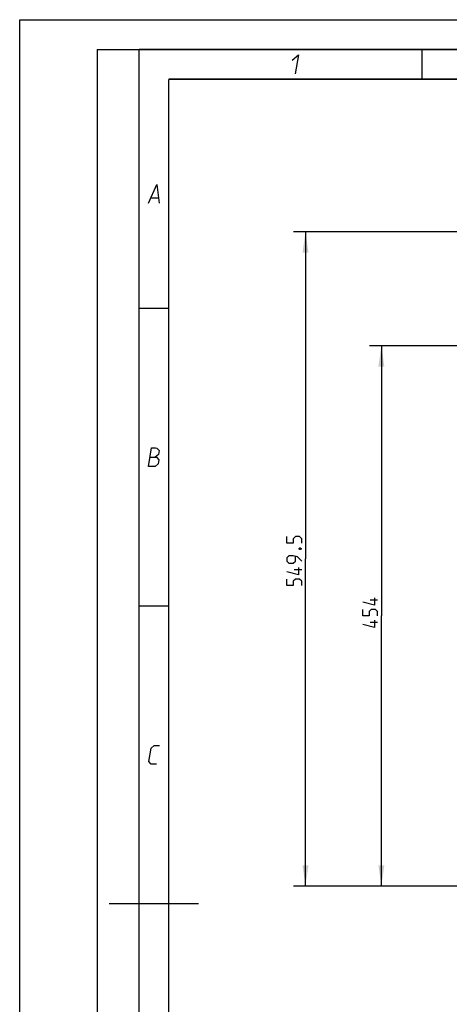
# Model space of a CAD drawing. Header units: millimetres. Extents: x 0 to 420, y 0 to 297.
# Tile 51 of 139: x 0 to 72, y 132 to 297. Entities that reach past the tile are written whole.
import ezdxf

# ---------------------------------------------------------------- set-up
doc = ezdxf.new("R2010")
doc.units = ezdxf.units.MM
doc.header["$LTSCALE"] = 23.1
doc.layers.get('0').update_dxf_attribs({"linetype": 'CONTINUOUS'})
doc.layers.add('DIM_PILOTEES', color=7, linetype='CONTINUOUS')
doc.styles.get("Standard").update_dxf_attribs({"font": 'txt', "width": 0.7})
doc.dimstyles.new('DIMSTYLE_1', dxfattribs={"dimtxt": 2.5, "dimasz": 3.5, "dimexe": 2, "dimexo": 0, "dimtad": 1, "dimlfac": 5, "dimdsep": 46, "dimtxsty": 'Standard', "dimblk": '_FILLED', "dimblk1": '_FILLED', "dimblk2": '_FILLED', "dimcen": 0.09, "dimazin": 2, "dimtp": 0.8, "dimtm": 0.8, "dimtfac": 1, "dimtofl": 0, "dimtmove": 0, "dimatfit": 3, "dimldrblk": '_FILLED', "dimfxl": 0, "dimtolj": 1, "dimarcsym": 0})
doc.dimstyles.new('DIMSTYLE_3', dxfattribs={"dimtxt": 2.5, "dimasz": 3.5, "dimexe": 2, "dimexo": 0, "dimtad": 1, "dimdec": 0, "dimlfac": 5, "dimdsep": 46, "dimtxsty": 'Standard', "dimblk": '_FILLED', "dimblk1": '_FILLED', "dimblk2": '_FILLED', "dimcen": 0.09, "dimazin": 2, "dimtp": 0.8, "dimtm": 0.8, "dimtfac": 1, "dimtdec": 0, "dimtofl": 0, "dimtmove": 0, "dimatfit": 3, "dimldrblk": '_FILLED', "dimfxl": 0, "dimtolj": 1, "dimarcsym": 0})

# ---------------------------------------------------------------- blocks, each defined once
blk = doc.blocks.new('_FILLED')
at = {"color": 0, "linetype": 'ByBlock'}
blk.add_solid([(0, 0), (-1, 0.143), (-1, -0.143)], dxfattribs=at)
blk = doc.blocks.new('*D1')
at = {"layer": 'DIM_PILOTEES', "color": 2, "linetype": 'Continuous'}
for p, q in [((120.08, 261.36), (45.95, 261.36)), ((47.95, 261.36), (47.95, 206.41)), ((47.95, 151.46), (47.95, 206.41)), ((100.4, 151.46), (45.95, 151.46))]:
    blk.add_line(p, q, dxfattribs=at)
at = {"layer": 'DIM_PILOTEES', "color": 2, "linetype": 'Continuous', "xscale": 3.5, "yscale": 3.5, "zscale": 3.5}
for p, rotation in [((47.95, 261.36), 90), ((47.95, 151.46), 270)]:
    blk.add_blockref('_FILLED', p, dxfattribs=dict(at, rotation=rotation))
at = {"layer": 'DIM_PILOTEES', "color": 2, "linetype": 'Continuous', "insert": (44.82, 206.41), "char_height": 2.5, "width": 13.3929, "attachment_point": 2, "rotation": 90, "line_spacing_factor": 0.9}
blk.add_mtext('{\\ftxt;\\W0.0001;\\H0.0001;\\~}{\\ftxt;\\W3.5714285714;\\H2.5; }{\\ftxt;\\W0.0001;\\H0.0001;\\~}', dxfattribs=at)
blk = doc.blocks.new('*D16')
at = {"layer": 'DIM_PILOTEES', "color": 2, "linetype": 'Continuous'}
for p, q in [((92.58, 242.24), (58.68, 242.24)), ((60.68, 242.24), (60.68, 196.85)), ((60.68, 151.46), (60.68, 196.85)), ((102.95, 151.46), (58.68, 151.46))]:
    blk.add_line(p, q, dxfattribs=at)
at = {"layer": 'DIM_PILOTEES', "color": 2, "linetype": 'Continuous', "xscale": 3.5, "yscale": 3.5, "zscale": 3.5}
for p, rotation in [((60.68, 242.24), 90), ((60.68, 151.46), 270)]:
    blk.add_blockref('_FILLED', p, dxfattribs=dict(at, rotation=rotation))
at = {"layer": 'DIM_PILOTEES', "color": 2, "linetype": 'Continuous', "insert": (57.56, 197.75), "char_height": 2.5, "width": 8.5714, "attachment_point": 2, "rotation": 90, "line_spacing_factor": 0.9}
blk.add_mtext('{\\ftxt;\\W0.0001;\\H0.0001;\\~}{\\ftxt;\\W2.2857142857;\\H2.5; }{\\ftxt;\\W0.0001;\\H0.0001;\\~}', dxfattribs=at)

msp = doc.modelspace()

# ---------------------------------------------------------------- linework, layer by layer
at = {"color": 7, "linetype": 'Continuous'}
for p, q in [((0, 0), (0, 297)), ((0, 297), (420, 297)), ((25, 286.9999), (410, 286.9999))]:
    msp.add_line(p, q, dxfattribs=at)
at = {"color": 2, "linetype": 'Continuous'}
for p, q in [((13, 292), (20, 292)), ((13, 292), (13, 5)), ((20, 292), (20, 5)), ((22.0363, 267.075), (23.2363, 267.075))]:
    msp.add_line(p, q, dxfattribs=at)
at = {"color": 7, "linetype": 'Continuous', "const_width": 0.25}
for points in [[(20, 292), (20, 5)], [(415, 292), (20, 292)], [(67.5002, 292), (67.5002, 287)], [(25, 10), (25, 287)], [(25, 287), (410, 287)], [(20.0002, 248.5), (25.0002, 248.5)], [(20.0002, 198.4999), (25.0002, 198.4999)], [(30, 148.5), (15, 148.5)]]:
    msp.add_lwpolyline(points, dxfattribs=at)
at = {"color": 2, "linetype": 'Continuous'}
for points in [[(45.7067, 290.175), (46.7537, 291.075), (46.2394, 287.925)], [(21.5894, 266.175), (23.0037, 269.325), (23.3894, 266.175)], [(21.5894, 221.9249), (22.1037, 225.0749), (22.7787, 225.0749), (22.9914, 224.9999), (23.3802, 224.6249), (23.27, 223.9499), (22.7465, 223.4999)], [(21.8465, 223.4999), (22.9715, 223.4999), (23.3481, 223.0499), (23.2379, 222.3749), (22.7144, 221.9249), (21.5894, 221.9249)], [(22.9394, 171.9249), (22.0394, 171.9249), (21.6629, 172.3749), (22.0302, 174.6249), (22.5537, 175.0749), (23.4537, 175.0749)]]:
    msp.add_lwpolyline(points, dxfattribs=at)
at = {"layer": 'DIM_PILOTEES', "color": 2, "linetype": 'Continuous'}
for p, q in [((47.3205, 204.5636), (46.0705, 204.5636)), ((60.0573, 199.4781), (58.8073, 199.4781)), ((60.0573, 195.7281), (58.8073, 195.7281))]:
    msp.add_line(p, q, dxfattribs=at)
for points in [[(47.3205, 209.0874), (47.3205, 209.8017), (46.9634, 210.1588), (46.2491, 210.1588), (45.892, 209.8017), (45.892, 209.0874), (44.8205, 209.0874), (44.8205, 210.1588)], [(47.3205, 206.0517), (46.6063, 206.766), (45.892, 206.9445), (45.1777, 206.9445), (44.8205, 206.5874), (44.8205, 206.0517), (45.1777, 205.6945), (45.892, 205.6945), (46.2491, 206.0517), (46.2491, 206.8255)], [(46.9039, 208.1946), (47.0229, 208.2541), (47.0824, 208.2541), (47.2015, 208.1946), (47.2015, 208.0755), (47.0824, 208.016), (47.0229, 208.016), (46.9039, 208.0755), (46.9039, 208.1946)], [(46.7848, 204.9803), (46.7848, 203.7303), (44.8205, 204.266)], [(47.3205, 201.9445), (47.3205, 202.6588), (46.9634, 203.016), (46.2491, 203.016), (45.892, 202.6588), (45.892, 201.9445), (44.8205, 201.9445), (44.8205, 203.016)], [(59.5216, 199.8948), (59.5216, 198.6448), (57.5573, 199.1805)], [(60.0573, 196.8591), (60.0573, 197.5734), (59.7002, 197.9305), (58.9859, 197.9305), (58.6287, 197.5734), (58.6287, 196.8591), (57.5573, 196.8591), (57.5573, 197.9305)], [(59.5216, 196.1448), (59.5216, 194.8948), (57.5573, 195.4305)]]:
    msp.add_lwpolyline(points, dxfattribs=at)

# ---------------------------------------------------------------- dimensions: what is measured, and where the dimension line sits
for base, p1, p2, angle, text, dimstyle, picture, middle in [((47.9455, 261.359), (100.4037, 151.4587), (120.076, 261.359), 90, '{\\ftxt;\\W0.0001;\\H0.0001;\\~}{\\ftxt;\\W3.5714285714;\\H2.5; }{\\ftxt;\\W0.0001;\\H0.0001;\\~}', 'DIMSTYLE_1', '*D1', (47.9455, 206.0517)), ((60.6823, 151.4587), (92.5837, 242.2386), (102.9537, 151.4587), 270, '{\\ftxt;\\W0.0001;\\H0.0001;\\~}{\\ftxt;\\W2.2857142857;\\H2.5; }{\\ftxt;\\W0.0001;\\H0.0001;\\~}', 'DIMSTYLE_3', '*D16', (60.6823, 197.3948))]:
    dim = msp.add_linear_dim(base=base, p1=p1, p2=p2, angle=angle, text=text, dimstyle=dimstyle, dxfattribs=at)
    dim.commit()
    dim.dimension.update_dxf_attribs({"geometry": picture, "text_midpoint": middle, "dimtype": 160})

doc.saveas('drawing.dxf')
